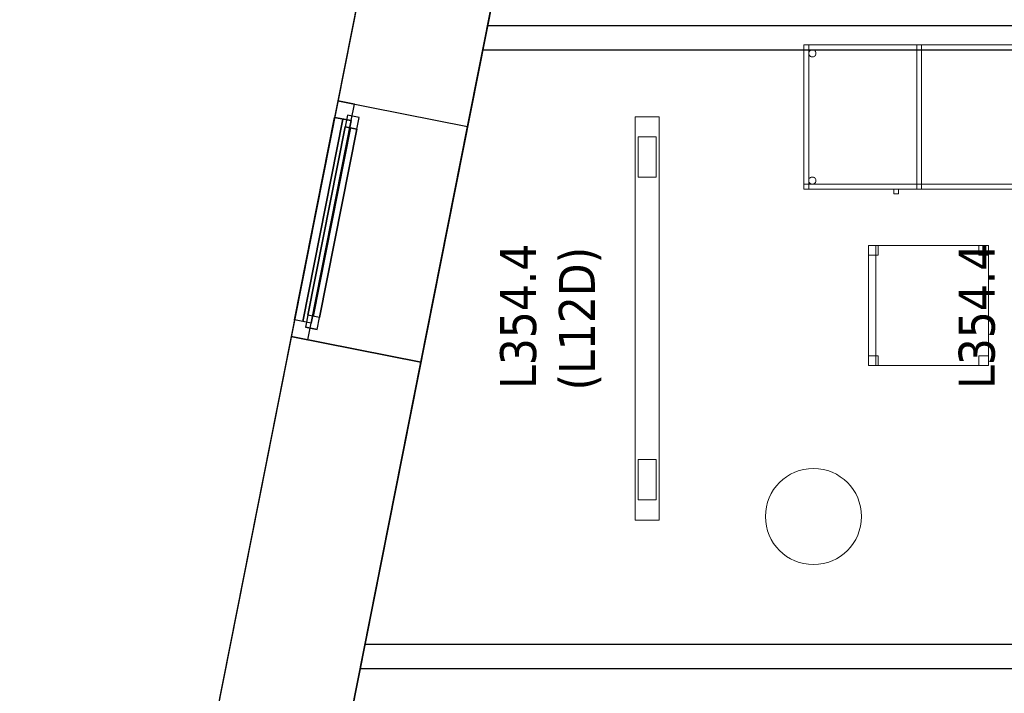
# Model space of a CAD drawing. Header units: metres. Extents: x 397.7 to 427.5, y 12.7 to 28.4.
# Tile 2 of 147: x 397.7 to 401.8, y 17.1 to 19.9. Entities that reach past the tile are written whole.
import ezdxf

# ---------------------------------------------------------------- set-up
doc = ezdxf.new("R2010")
doc.units = ezdxf.units.M
doc.layers.add('01_CARPINTERIA', color=5, linetype='Continuous', lineweight=25, true_color=0x0000ff)
doc.layers.add('01_SUELOS', color=7, linetype='Continuous', lineweight=25, true_color=0x007f00)
for name, color, linetype, lineweight in [('02_MOBILIARIO', 7, 'Continuous', 18), ('A-COLS-____-MCUT', 7, 'Continuous', 18), ('A-COLS-____-OTLN', 7, 'Continuous', 18), ('A-DETL-____-MBND', 7, 'Continuous', 18), ('A-DETL-GENF-OTLN', 7, 'Continuous', 18), ('A-GENM-____-OTLN', 7, 'Continuous', 18), ('A-WALL-____-MCUT', 7, 'Continuous', 25), ('A-WALL-____-OTLN', 7, 'Continuous', 25), ('E-LITE-EQPM-IDEN', 7, 'Continuous', 30)]:
    doc.layers.add(name, color=color, linetype=linetype, lineweight=lineweight)
doc.styles.add('Tahoma_4', font='tahoma.ttf', dxfattribs={"height": 0.15})

# ---------------------------------------------------------------- blocks, each defined once
blk = doc.blocks.new('Family - Cadira d_Oficina_P3-156181-06_ENLLUMENAT_P3')
at = {"layer": 'A-DETL-____-MBND', "color": 253, "true_color": 0xaaaaaa}
for p, q in [((0, 0), (0, 0.5)), ((0, 0.5), (0.5, 0.5)), ((0, 0.5), (0, 0)), ((0.5, 0.5), (0, 0.5)), ((0, 0.5), (0.03, 0.5)), ((0, 0), (0, 0.5)), ((0.03, 0.5), (0, 0.5)), ((0, 0.5), (0, 0)), ((0, 0.5), (0.04, 0.5)), ((0, 0.46), (0, 0.5)), ((0.04, 0.5), (0, 0.5)), ((0, 0.5), (0, 0.46)), ((0.03, 0.5), (0.03, 0)), ((0.03, 0), (0.03, 0.5)), ((0.04, 0.5), (0.04, 0.46)), ((0.04, 0.46), (0.04, 0.5)), ((0.46, 0.5), (0.5, 0.5)), ((0.46, 0.46), (0.46, 0.5)), ((0.5, 0.5), (0.46, 0.5)), ((0.46, 0.5), (0.46, 0.46)), ((0.5, 0.5), (0.5, 0.46)), ((0.5, 0.46), (0.5, 0.5)), ((0.5, 0.5), (0.5, 0)), ((0.5, 0), (0.5, 0.5)), ((0.04, 0.46), (0, 0.46)), ((0, 0.46), (0.04, 0.46)), ((0.5, 0.46), (0.46, 0.46)), ((0.46, 0.46), (0.5, 0.46)), ((0, 0.04), (0.04, 0.04)), ((0, 0), (0, 0.04)), ((0.04, 0.04), (0, 0.04)), ((0, 0.04), (0, 0)), ((0.04, 0), (0, 0)), ((0, 0), (0.04, 0)), ((0.5, 0), (0, 0)), ((0, 0), (0.5, 0)), ((0, 0), (0.03, 0)), ((0.04, 0.04), (0.04, 0)), ((0.04, 0), (0.04, 0.04)), ((0.46, 0.04), (0.5, 0.04)), ((0.46, 0), (0.46, 0.04)), ((0.5, 0.04), (0.46, 0.04)), ((0.46, 0.04), (0.46, 0)), ((0.46, 0), (0.5, 0)), ((0.5, 0.04), (0.5, 0)), ((0.5, 0), (0.5, 0.04)), ((0.03, 0), (0, 0)), ((0.5, 0), (0.46, 0))]:
    blk.add_line(p, q, dxfattribs=at)
blk = doc.blocks.new('Family - Evans P3-156252-06_ENLLUMENAT_P3')
at = {"layer": 'A-WALL-____-MCUT', "color": 253, "true_color": 0xaaaaaa}
for p, q in [((0.0198, 0.1), (0, 0)), ((4.2077, 0.1), (0.0198, 0.1)), ((4.2077, 0), (4.2077, 0.1)), ((0, 0), (4.2077, 0))]:
    blk.add_line(p, q, dxfattribs=at)
at = {"layer": 'A-WALL-____-OTLN', "color": 253, "true_color": 0xaaaaaa}
for p, q in [((0.0198, 0.1), (0, 0)), ((4.2077, 0.1), (0.0198, 0.1)), ((4.2077, 0), (4.2077, 0.1)), ((0, 0), (4.2077, 0))]:
    blk.add_line(p, q, dxfattribs=at)
at = {"layer": 'A-WALL-____-OTLN', "color": 253, "lineweight": 18, "true_color": 0xaaaaaa}
blk.add_line((0, 0), (4.2077, 0), dxfattribs=at)
blk = doc.blocks.new('Forma directa - LONDR55-XX_ZZ-ARQ-CAA-M3D-Londres55-156160-06_ENLLUMENAT_P3')
at = {"layer": '01_CARPINTERIA', "color": 161, "true_color": 0xaaaaff}
for p, q in [((0.1, 0.1), (0.05, 0.1)), ((0.05, 0.1), (0.05, 0.05)), ((0.1, 0.1), (0.05, 0.1)), ((0.05, 0.1), (0.05, 0.05)), ((0.1, 0.05), (0.1, 0.1)), ((0.1, 0.1), (0.1, 0.05)), ((0.1, 0.1), (0.9, 0.1)), ((0.9, 0.1), (0.1, 0.1)), ((0.1, 0.1), (0.1, 0.05)), ((0.1, 0.05), (0.1, 0.1)), ((0.95, 0.1), (0.9, 0.1)), ((0.9, 0.1), (0.9, 0.05)), ((0.95, 0.1), (0.9, 0.1)), ((0.9, 0.1), (0.9, 0.05)), ((0.9, 0.1), (0.9, 0.05)), ((0.9, 0.1), (0.9, 0.05)), ((0.95, 0.05), (0.95, 0.1)), ((0.95, 0.1), (0.95, 0.05)), ((0.07, 0.07), (0, 0.07)), ((0, 0.07), (0, 0)), ((0.07, 0.07), (0, 0.07)), ((0, 0.07), (0, 0)), ((0.05, 0.05), (0.1, 0.05)), ((0.05, 0.05), (0.1, 0.05)), ((0.07, 0), (0.07, 0.07)), ((0.07, 0.07), (0.07, 0)), ((0.07, 0.07), (0.93, 0.07)), ((0.93, 0.07), (0.07, 0.07)), ((0.07, 0.07), (0.07, 0)), ((0.07, 0), (0.07, 0.07)), ((0.9, 0.075), (0.1, 0.075)), ((0.9, 0.075), (0.1, 0.075)), ((0.1, 0.05), (0.9, 0.05)), ((0.9, 0.05), (0.1, 0.05)), ((0.9, 0.05), (0.95, 0.05)), ((0.9, 0.05), (0.95, 0.05)), ((0.93, 0.07), (0.93, 0)), ((0.93, 0.07), (0.93, 0)), ((1, 0.07), (0.93, 0.07)), ((0.93, 0.07), (0.93, 0)), ((1, 0.07), (0.93, 0.07)), ((0.93, 0.07), (0.93, 0)), ((1, 0), (1, 0.07)), ((1, 0.07), (1, 0)), ((0, 0), (0.07, 0)), ((0, 0), (0.07, 0)), ((0.93, 0.035), (0.07, 0.035)), ((0.07, 0.035), (0.93, 0.035)), ((0.07, 0), (0.93, 0)), ((0.93, 0), (0.07, 0)), ((0.93, 0), (1, 0)), ((0.93, 0), (1, 0))]:
    blk.add_line(p, q, dxfattribs=at)
blk = doc.blocks.new('Forma directa - Finestra P3-156271-06_ENLLUMENAT_P3')
blk.add_blockref('Forma directa - LONDR55-XX_ZZ-ARQ-CAA-M3D-Londres55-156160-06_ENLLUMENAT_P3', (0, 0))
blk = doc.blocks.new('Family - Evans P3-156290-06_ENLLUMENAT_P3')
at = {"layer": 'A-WALL-____-MCUT', "color": 253, "true_color": 0xaaaaaa}
for p, q in [((0.0198, 0.1), (0, 0)), ((4.2282, 0.1), (0.0198, 0.1)), ((4.2282, 0), (4.2282, 0.1)), ((5.1682, 0.1), (5.1682, 0)), ((5.2182, 0.1), (5.1682, 0.1)), ((5.2182, 0), (5.2182, 0.1)), ((0, 0), (4.2282, 0)), ((5.1682, 0), (5.2182, 0))]:
    blk.add_line(p, q, dxfattribs=at)
at = {"layer": 'A-WALL-____-OTLN', "color": 253, "true_color": 0xaaaaaa}
for p, q in [((0.0198, 0.1), (0, 0)), ((5.2182, 0.1), (0.0198, 0.1)), ((5.1682, 0.1), (4.2282, 0.1)), ((4.2282, 0.1), (4.2282, 0)), ((5.1682, 0.1), (5.1682, 0)), ((5.2182, 0), (5.2182, 0.1)), ((0, 0), (5.2182, 0)), ((4.2282, 0), (5.1682, 0))]:
    blk.add_line(p, q, dxfattribs=at)
at = {"layer": 'A-WALL-____-OTLN', "color": 253, "lineweight": 18, "true_color": 0xaaaaaa}
blk.add_line((0, 0), (5.2182, 0), dxfattribs=at)
blk = doc.blocks.new('Family - Taula 100X60_P3-156294-06_ENLLUMENAT_P3')
at = {"layer": 'A-DETL-____-MBND', "color": 253, "true_color": 0xaaaaaa}
for p, q in [((0, 0.62), (0.02, 0.62)), ((0.02, 0.62), (0, 0.62)), ((0, 0.02), (0, 0.62)), ((0, 0.62), (0, 0.02)), ((0, 0.62), (0, 0.02)), ((0, 0.02), (0, 0.62)), ((1, 0.62), (0, 0.62)), ((0, 0.62), (1, 0.62)), ((0, 0.62), (0.98, 0.62)), ((0, 0.6), (0, 0.62)), ((0, 0.6), (0, 0.62)), ((0.98, 0.62), (0, 0.62)), ((0, 0.04), (0, 0.62)), ((0, 0.62), (1, 0.62)), ((1, 0.62), (0, 0.62)), ((0, 0.62), (0, 0.04)), ((0, 0.62), (0, 0.02)), ((0, 0.02), (0, 0.62)), ((1, 0.62), (0, 0.62)), ((0, 0.62), (1, 0.62)), ((0.02, 0.62), (0.02, 0.02)), ((0.02, 0.02), (0.02, 0.62)), ((0.47, 0.62), (0.49, 0.62)), ((0.49, 0.62), (0.47, 0.62)), ((0.47, 0.02), (0.47, 0.62)), ((0.47, 0.62), (0.47, 0.02)), ((0.47, 0.62), (0.49, 0.62)), ((0.49, 0.62), (0.47, 0.62)), ((0.47, 0.04), (0.47, 0.62)), ((0.47, 0.62), (0.47, 0.04)), ((0.49, 0.62), (0.49, 0.02)), ((0.49, 0.02), (0.49, 0.62)), ((0.49, 0.62), (0.49, 0.04)), ((0.49, 0.04), (0.49, 0.62)), ((0.98, 0.62), (1, 0.62)), ((1, 0.62), (0.98, 0.62)), ((0.98, 0.02), (0.98, 0.62)), ((0.98, 0.62), (0.98, 0.02)), ((0.98, 0.62), (0.98, 0.6)), ((0.98, 0.6), (0.98, 0.62)), ((1, 0.02), (1, 0.62)), ((1, 0.62), (1, 0.02)), ((1, 0.62), (1, 0.02)), ((1, 0.02), (1, 0.62)), ((1, 0.62), (1, 0.04)), ((1, 0.04), (1, 0.62)), ((1, 0.02), (1, 0.62)), ((1, 0.62), (1, 0.02)), ((0.98, 0.6), (0, 0.6)), ((0, 0.6), (0.98, 0.6)), ((0.0204, 0.585), (0.0206, 0.5876)), ((0.0206, 0.5876), (0.0204, 0.585)), ((0.0206, 0.5824), (0.0204, 0.585)), ((0.0204, 0.585), (0.0206, 0.5824)), ((0.0206, 0.5876), (0.0213, 0.5901)), ((0.0213, 0.5901), (0.0206, 0.5876)), ((0.0213, 0.5799), (0.0206, 0.5824)), ((0.0206, 0.5824), (0.0213, 0.5799)), ((0.0213, 0.5901), (0.0224, 0.5925)), ((0.0224, 0.5925), (0.0213, 0.5901)), ((0.0224, 0.5776), (0.0213, 0.5799)), ((0.0213, 0.5799), (0.0224, 0.5776)), ((0.0224, 0.5925), (0.0238, 0.5946)), ((0.0238, 0.5946), (0.0224, 0.5925)), ((0.0238, 0.5754), (0.0224, 0.5776)), ((0.0224, 0.5776), (0.0238, 0.5754)), ((0.0238, 0.5946), (0.0257, 0.5965)), ((0.0257, 0.5965), (0.0238, 0.5946)), ((0.0257, 0.5736), (0.0238, 0.5754)), ((0.0238, 0.5754), (0.0257, 0.5736)), ((0.0257, 0.5965), (0.0278, 0.598)), ((0.0278, 0.598), (0.0257, 0.5965)), ((0.0278, 0.598), (0.0302, 0.5991)), ((0.0302, 0.5991), (0.0278, 0.598)), ((0.0302, 0.5991), (0.0327, 0.5997)), ((0.0327, 0.5997), (0.0302, 0.5991)), ((0.0327, 0.5997), (0.0353, 0.6)), ((0.0353, 0.6), (0.0327, 0.5997)), ((0.0353, 0.6), (0.0379, 0.5997)), ((0.0379, 0.5997), (0.0353, 0.6)), ((0.0379, 0.5997), (0.0404, 0.5991)), ((0.0404, 0.5991), (0.0379, 0.5997)), ((0.0404, 0.5991), (0.0428, 0.598)), ((0.0428, 0.598), (0.0404, 0.5991)), ((0.0428, 0.598), (0.0449, 0.5965)), ((0.0449, 0.5965), (0.0428, 0.598)), ((0.0449, 0.5965), (0.0467, 0.5946)), ((0.0467, 0.5946), (0.0449, 0.5965)), ((0.0467, 0.5754), (0.0449, 0.5736)), ((0.0449, 0.5736), (0.0467, 0.5754)), ((0.0467, 0.5946), (0.0482, 0.5925)), ((0.0482, 0.5925), (0.0467, 0.5946)), ((0.0482, 0.5776), (0.0467, 0.5754)), ((0.0467, 0.5754), (0.0482, 0.5776)), ((0.0482, 0.5925), (0.0493, 0.5901)), ((0.0493, 0.5901), (0.0482, 0.5925)), ((0.0493, 0.5799), (0.0482, 0.5776)), ((0.0482, 0.5776), (0.0493, 0.5799)), ((0.0493, 0.5901), (0.05, 0.5876)), ((0.05, 0.5876), (0.0493, 0.5901)), ((0.05, 0.5824), (0.0493, 0.5799)), ((0.0493, 0.5799), (0.05, 0.5824)), ((0.05, 0.5876), (0.0502, 0.585)), ((0.0502, 0.585), (0.05, 0.5876)), ((0.0502, 0.585), (0.05, 0.5824)), ((0.05, 0.5824), (0.0502, 0.585)), ((0.9501, 0.5838), (0.9503, 0.5864)), ((0.9503, 0.5864), (0.9501, 0.5838)), ((0.9503, 0.5812), (0.9501, 0.5838)), ((0.9501, 0.5838), (0.9503, 0.5812)), ((0.9503, 0.5864), (0.951, 0.5889)), ((0.951, 0.5889), (0.9503, 0.5864)), ((0.951, 0.5787), (0.9503, 0.5812)), ((0.9503, 0.5812), (0.951, 0.5787)), ((0.951, 0.5889), (0.9521, 0.5913)), ((0.9521, 0.5913), (0.951, 0.5889)), ((0.9521, 0.5764), (0.951, 0.5787)), ((0.951, 0.5787), (0.9521, 0.5764)), ((0.9521, 0.5913), (0.9536, 0.5934)), ((0.9536, 0.5934), (0.9521, 0.5913)), ((0.9536, 0.5742), (0.9521, 0.5764)), ((0.9521, 0.5764), (0.9536, 0.5742)), ((0.9536, 0.5934), (0.9554, 0.5953)), ((0.9554, 0.5953), (0.9536, 0.5934)), ((0.9554, 0.5724), (0.9536, 0.5742)), ((0.9536, 0.5742), (0.9554, 0.5724)), ((0.9554, 0.5953), (0.9575, 0.5968)), ((0.9575, 0.5968), (0.9554, 0.5953)), ((0.9575, 0.5968), (0.9599, 0.5979)), ((0.9599, 0.5979), (0.9575, 0.5968)), ((0.9599, 0.5979), (0.9624, 0.5985)), ((0.9624, 0.5985), (0.9599, 0.5979)), ((0.9624, 0.5985), (0.965, 0.5988)), ((0.965, 0.5988), (0.9624, 0.5985)), ((0.965, 0.5988), (0.9676, 0.5985)), ((0.9676, 0.5985), (0.965, 0.5988)), ((0.9676, 0.5985), (0.9701, 0.5979)), ((0.9701, 0.5979), (0.9676, 0.5985)), ((0.9701, 0.5979), (0.9725, 0.5968)), ((0.9725, 0.5968), (0.9701, 0.5979)), ((0.9725, 0.5968), (0.9746, 0.5953)), ((0.9746, 0.5953), (0.9725, 0.5968)), ((0.9746, 0.5953), (0.9764, 0.5934)), ((0.9764, 0.5934), (0.9746, 0.5953)), ((0.9764, 0.5742), (0.9746, 0.5724)), ((0.9746, 0.5724), (0.9764, 0.5742)), ((0.9764, 0.5934), (0.9779, 0.5913)), ((0.9779, 0.5913), (0.9764, 0.5934)), ((0.9779, 0.5764), (0.9764, 0.5742)), ((0.9764, 0.5742), (0.9779, 0.5764)), ((0.9779, 0.5913), (0.979, 0.5889)), ((0.979, 0.5889), (0.9779, 0.5913)), ((0.979, 0.5787), (0.9779, 0.5764)), ((0.9779, 0.5764), (0.979, 0.5787)), ((0.979, 0.5889), (0.9797, 0.5864)), ((0.9797, 0.5864), (0.979, 0.5889)), ((0.9797, 0.5812), (0.979, 0.5787)), ((0.979, 0.5787), (0.9797, 0.5812)), ((0.9797, 0.5864), (0.9799, 0.5838)), ((0.9799, 0.5838), (0.9797, 0.5864)), ((0.9799, 0.5838), (0.9797, 0.5812)), ((0.9797, 0.5812), (0.9799, 0.5838)), ((0.0278, 0.5721), (0.0257, 0.5736)), ((0.0257, 0.5736), (0.0278, 0.5721)), ((0.0302, 0.571), (0.0278, 0.5721)), ((0.0278, 0.5721), (0.0302, 0.571)), ((0.0327, 0.5703), (0.0302, 0.571)), ((0.0302, 0.571), (0.0327, 0.5703)), ((0.0353, 0.5701), (0.0327, 0.5703)), ((0.0327, 0.5703), (0.0353, 0.5701)), ((0.0379, 0.5703), (0.0353, 0.5701)), ((0.0353, 0.5701), (0.0379, 0.5703)), ((0.0404, 0.571), (0.0379, 0.5703)), ((0.0379, 0.5703), (0.0404, 0.571)), ((0.0428, 0.5721), (0.0404, 0.571)), ((0.0404, 0.571), (0.0428, 0.5721)), ((0.0449, 0.5736), (0.0428, 0.5721)), ((0.0428, 0.5721), (0.0449, 0.5736)), ((0.9575, 0.5709), (0.9554, 0.5724)), ((0.9554, 0.5724), (0.9575, 0.5709)), ((0.9599, 0.5698), (0.9575, 0.5709)), ((0.9575, 0.5709), (0.9599, 0.5698)), ((0.9624, 0.5691), (0.9599, 0.5698)), ((0.9599, 0.5698), (0.9624, 0.5691)), ((0.965, 0.5689), (0.9624, 0.5691)), ((0.9624, 0.5691), (0.965, 0.5689)), ((0.9676, 0.5691), (0.965, 0.5689)), ((0.965, 0.5689), (0.9676, 0.5691)), ((0.9701, 0.5698), (0.9676, 0.5691)), ((0.9676, 0.5691), (0.9701, 0.5698)), ((0.9725, 0.5709), (0.9701, 0.5698)), ((0.9701, 0.5698), (0.9725, 0.5709)), ((0.9746, 0.5724), (0.9725, 0.5709)), ((0.9725, 0.5709), (0.9746, 0.5724)), ((0.02, 0.055), (0.0202, 0.0576)), ((0.0202, 0.0576), (0.02, 0.055)), ((0.0202, 0.0524), (0.02, 0.055)), ((0.02, 0.055), (0.0202, 0.0524)), ((0.0202, 0.0576), (0.0209, 0.0601)), ((0.0209, 0.0601), (0.0202, 0.0576)), ((0.0209, 0.0499), (0.0202, 0.0524)), ((0.0202, 0.0524), (0.0209, 0.0499)), ((0.0209, 0.0601), (0.022, 0.0625)), ((0.022, 0.0625), (0.0209, 0.0601)), ((0.022, 0.0475), (0.0209, 0.0499)), ((0.0209, 0.0499), (0.022, 0.0475)), ((0.022, 0.0625), (0.0235, 0.0646)), ((0.0235, 0.0646), (0.022, 0.0625)), ((0.0235, 0.0454), (0.022, 0.0475)), ((0.022, 0.0475), (0.0235, 0.0454)), ((0.0235, 0.0646), (0.0254, 0.0664)), ((0.0254, 0.0664), (0.0235, 0.0646)), ((0.0254, 0.0436), (0.0235, 0.0454)), ((0.0235, 0.0454), (0.0254, 0.0436)), ((0.0254, 0.0664), (0.0275, 0.0679)), ((0.0275, 0.0679), (0.0254, 0.0664)), ((0.0275, 0.0421), (0.0254, 0.0436)), ((0.0254, 0.0436), (0.0275, 0.0421)), ((0.0275, 0.0679), (0.0298, 0.069)), ((0.0298, 0.069), (0.0275, 0.0679)), ((0.0298, 0.041), (0.0275, 0.0421)), ((0.0275, 0.0421), (0.0298, 0.041)), ((0.0298, 0.069), (0.0324, 0.0697)), ((0.0324, 0.0697), (0.0298, 0.069)), ((0.0324, 0.0697), (0.035, 0.0699)), ((0.035, 0.0699), (0.0324, 0.0697)), ((0.035, 0.0699), (0.0375, 0.0697)), ((0.0375, 0.0697), (0.035, 0.0699)), ((0.0375, 0.0697), (0.0401, 0.069)), ((0.0401, 0.069), (0.0375, 0.0697)), ((0.0401, 0.069), (0.0424, 0.0679)), ((0.0424, 0.0679), (0.0401, 0.069)), ((0.0424, 0.0421), (0.0401, 0.041)), ((0.0401, 0.041), (0.0424, 0.0421)), ((0.0424, 0.0679), (0.0446, 0.0664)), ((0.0446, 0.0664), (0.0424, 0.0679)), ((0.0446, 0.0436), (0.0424, 0.0421)), ((0.0424, 0.0421), (0.0446, 0.0436)), ((0.0446, 0.0664), (0.0464, 0.0646)), ((0.0464, 0.0646), (0.0446, 0.0664)), ((0.0464, 0.0454), (0.0446, 0.0436)), ((0.0446, 0.0436), (0.0464, 0.0454)), ((0.0464, 0.0646), (0.0479, 0.0625)), ((0.0479, 0.0625), (0.0464, 0.0646)), ((0.0479, 0.0475), (0.0464, 0.0454)), ((0.0464, 0.0454), (0.0479, 0.0475)), ((0.0479, 0.0625), (0.049, 0.0601)), ((0.049, 0.0601), (0.0479, 0.0625)), ((0.049, 0.0499), (0.0479, 0.0475)), ((0.0479, 0.0475), (0.049, 0.0499)), ((0.049, 0.0601), (0.0497, 0.0576)), ((0.0497, 0.0576), (0.049, 0.0601)), ((0.0497, 0.0524), (0.049, 0.0499)), ((0.049, 0.0499), (0.0497, 0.0524)), ((0.0497, 0.0576), (0.0499, 0.055)), ((0.0499, 0.055), (0.0497, 0.0576)), ((0.0499, 0.055), (0.0497, 0.0524)), ((0.0497, 0.0524), (0.0499, 0.055)), ((0.9501, 0.0538), (0.9503, 0.0564)), ((0.9503, 0.0564), (0.9501, 0.0538)), ((0.9503, 0.0512), (0.9501, 0.0538)), ((0.9501, 0.0538), (0.9503, 0.0512)), ((0.9503, 0.0564), (0.951, 0.0589)), ((0.951, 0.0589), (0.9503, 0.0564)), ((0.951, 0.0487), (0.9503, 0.0512)), ((0.9503, 0.0512), (0.951, 0.0487)), ((0.951, 0.0589), (0.9521, 0.0613)), ((0.9521, 0.0613), (0.951, 0.0589)), ((0.9521, 0.0464), (0.951, 0.0487)), ((0.951, 0.0487), (0.9521, 0.0464)), ((0.9521, 0.0613), (0.9536, 0.0634)), ((0.9536, 0.0634), (0.9521, 0.0613)), ((0.9536, 0.0442), (0.9521, 0.0464)), ((0.9521, 0.0464), (0.9536, 0.0442)), ((0.9536, 0.0634), (0.9554, 0.0653)), ((0.9554, 0.0653), (0.9536, 0.0634)), ((0.9554, 0.0424), (0.9536, 0.0442)), ((0.9536, 0.0442), (0.9554, 0.0424)), ((0.9554, 0.0653), (0.9575, 0.0668)), ((0.9575, 0.0668), (0.9554, 0.0653)), ((0.9575, 0.0409), (0.9554, 0.0424)), ((0.9554, 0.0424), (0.9575, 0.0409)), ((0.9575, 0.0668), (0.9599, 0.0679)), ((0.9599, 0.0679), (0.9575, 0.0668)), ((0.9599, 0.0679), (0.9624, 0.0685)), ((0.9624, 0.0685), (0.9599, 0.0679)), ((0.9624, 0.0685), (0.965, 0.0688)), ((0.965, 0.0688), (0.9624, 0.0685)), ((0.965, 0.0688), (0.9676, 0.0685)), ((0.9676, 0.0685), (0.965, 0.0688)), ((0.9676, 0.0685), (0.9701, 0.0679)), ((0.9701, 0.0679), (0.9676, 0.0685)), ((0.9701, 0.0679), (0.9725, 0.0668)), ((0.9725, 0.0668), (0.9701, 0.0679)), ((0.9725, 0.0668), (0.9746, 0.0653)), ((0.9746, 0.0653), (0.9725, 0.0668)), ((0.9746, 0.0424), (0.9725, 0.0409)), ((0.9725, 0.0409), (0.9746, 0.0424)), ((0.9746, 0.0653), (0.9764, 0.0634)), ((0.9764, 0.0634), (0.9746, 0.0653)), ((0.9764, 0.0442), (0.9746, 0.0424)), ((0.9746, 0.0424), (0.9764, 0.0442)), ((0.9764, 0.0634), (0.9779, 0.0613)), ((0.9779, 0.0613), (0.9764, 0.0634)), ((0.9779, 0.0464), (0.9764, 0.0442)), ((0.9764, 0.0442), (0.9779, 0.0464)), ((0.9779, 0.0613), (0.979, 0.0589)), ((0.979, 0.0589), (0.9779, 0.0613)), ((0.979, 0.0487), (0.9779, 0.0464)), ((0.9779, 0.0464), (0.979, 0.0487)), ((0.979, 0.0589), (0.9797, 0.0564)), ((0.9797, 0.0564), (0.979, 0.0589)), ((0.9797, 0.0512), (0.979, 0.0487)), ((0.979, 0.0487), (0.9797, 0.0512)), ((0.9797, 0.0564), (0.9799, 0.0538)), ((0.9799, 0.0538), (0.9797, 0.0564)), ((0.9799, 0.0538), (0.9797, 0.0512)), ((0.9797, 0.0512), (0.9799, 0.0538)), ((0, 0.04), (0.49, 0.04)), ((0, 0.02), (0, 0.04)), ((0, 0.02), (0, 0.04)), ((0.49, 0.04), (0, 0.04)), ((1, 0.04), (0, 0.04)), ((0, 0.04), (1, 0.04)), ((0.02, 0.02), (0, 0.02)), ((0.02, 0.02), (0, 0.02)), ((0, 0.02), (1, 0.02)), ((1, 0.02), (0, 0.02)), ((0.49, 0.02), (0, 0.02)), ((0, 0.02), (0.49, 0.02)), ((0, 0.02), (1, 0.02)), ((1, 0.02), (0, 0.02)), ((0.0324, 0.0403), (0.0298, 0.041)), ((0.0298, 0.041), (0.0324, 0.0403)), ((0.035, 0.0401), (0.0324, 0.0403)), ((0.0324, 0.0403), (0.035, 0.0401)), ((0.0375, 0.0403), (0.035, 0.0401)), ((0.035, 0.0401), (0.0375, 0.0403)), ((0.0401, 0.041), (0.0375, 0.0403)), ((0.0375, 0.0403), (0.0401, 0.041)), ((0.3744, 0), (0.3744, 0.02)), ((0.3744, 0.02), (0.3944, 0.02)), ((0.3944, 0.02), (0.3744, 0.02)), ((0.3744, 0.02), (0.3744, 0)), ((0.3944, 0), (0.3744, 0)), ((0.3744, 0), (0.3944, 0)), ((0.3944, 0.02), (0.3944, 0)), ((0.3944, 0), (0.3944, 0.02)), ((0.49, 0.04), (0.47, 0.04)), ((0.49, 0.04), (0.47, 0.04)), ((0.49, 0.02), (0.47, 0.02)), ((0.49, 0.02), (0.47, 0.02)), ((0.49, 0.04), (0.49, 0.02)), ((0.49, 0.02), (0.49, 0.04)), ((0.9599, 0.0398), (0.9575, 0.0409)), ((0.9575, 0.0409), (0.9599, 0.0398)), ((0.9624, 0.0391), (0.9599, 0.0398)), ((0.9599, 0.0398), (0.9624, 0.0391)), ((0.965, 0.0389), (0.9624, 0.0391)), ((0.9624, 0.0391), (0.965, 0.0389)), ((0.9676, 0.0391), (0.965, 0.0389)), ((0.965, 0.0389), (0.9676, 0.0391)), ((0.9701, 0.0398), (0.9676, 0.0391)), ((0.9676, 0.0391), (0.9701, 0.0398)), ((0.9725, 0.0409), (0.9701, 0.0398)), ((0.9701, 0.0398), (0.9725, 0.0409)), ((1, 0.02), (0.98, 0.02)), ((1, 0.02), (0.98, 0.02))]:
    blk.add_line(p, q, dxfattribs=at)
blk = doc.blocks.new('Family - Paviment P3-156431-06_ENLLUMENAT_P3')
at = {"layer": '01_SUELOS', "color": 9, "true_color": 0xaad4aa}
for p, q in [((2.9635, 14.9576), (0, 0)), ((0, 0), (2.9635, 14.9576))]:
    blk.add_line(p, q, dxfattribs=at)
blk = doc.blocks.new('Family - Façana nord-oest P3-156678-06_ENLLUMENAT_P3')
at = {"layer": 'A-WALL-____-MCUT', "color": 253, "true_color": 0xaaaaaa}
for p, q in [((8.8672, 0.55), (8.3172, 0.55)), ((8.8672, 0), (8.8672, 0.55)), ((11.4535, 0.55), (9.8672, 0.55)), ((9.8672, 0.55), (9.8672, 0)), ((8.3172, 0), (8.8672, 0)), ((9.8672, 0), (11.4535, 0))]:
    blk.add_line(p, q, dxfattribs=at)
at = {"layer": 'A-WALL-____-OTLN', "color": 253, "true_color": 0xaaaaaa}
for p, q in [((15.5778, 0.55), (-0.109, 0.55)), ((8.8672, 0), (8.8672, 0.55)), ((9.8672, 0.55), (8.8672, 0.55)), ((9.8672, 0), (9.8672, 0.55)), ((0, 0), (15.6867, 0)), ((8.8672, 0), (9.8672, 0))]:
    blk.add_line(p, q, dxfattribs=at)
at = {"layer": 'A-WALL-____-OTLN', "color": 253, "lineweight": 18, "true_color": 0xaaaaaa}
blk.add_line((0, 0), (15.6867, 0), dxfattribs=at)
blk = doc.blocks.new('Family - Vano finestra P3-156690-06_ENLLUMENAT_P3')
at = {"layer": 'A-GENM-____-OTLN', "color": 253, "true_color": 0xaaaaaa}
for p, q in [((399.0064, 19.5301), (398.8121, 18.5492)), ((398.8121, 18.5492), (399.0064, 19.5301)), ((399.5459, 19.4232), (399.0064, 19.5301)), ((399.5459, 19.4232), (399.0064, 19.5301)), ((399.3516, 18.4423), (399.5459, 19.4232)), ((399.5459, 19.4232), (399.3516, 18.4423)), ((398.8121, 18.5492), (399.3516, 18.4423)), ((399.3516, 18.4423), (398.8121, 18.5492))]:
    blk.add_line(p, q, dxfattribs=at)
blk = doc.blocks.new('Family - Pilar P3-156698-06_ENLLUMENAT_P3')
at = {"layer": 'A-COLS-____-MCUT', "color": 253, "true_color": 0xaaaaaa}
for start, end in [(360, 180), (180, 360)]:
    blk.add_arc((0.2, 0.2), 0.2, start, end, dxfattribs=at)
at = {"layer": 'A-COLS-____-OTLN', "color": 253, "true_color": 0xaaaaaa}
for start, end in [(360, 180), (180, 360)]:
    blk.add_arc((0.2, 0.2), 0.2, start, end, dxfattribs=at)
blk = doc.blocks.new('LONDR55-XX_ZZ-ARQ-CAA-M3D-Londres55_ifc-1-06_ENLLUMENAT_P3')
at = {"layer": '01_CARPINTERIA', "color": 253, "lineweight": 18, "true_color": 0xaaaaaa, "rotation": 258.7933562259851}
blk.add_blockref('Forma directa - Finestra P3-156271-06_ENLLUMENAT_P3', (399.0064, 19.5301), dxfattribs=at)
at = {"layer": '01_SUELOS', "color": 253, "lineweight": 18, "true_color": 0xaaaaaa}
blk.add_blockref('Family - Paviment P3-156431-06_ENLLUMENAT_P3', (398.2952, 13.1106), dxfattribs=at)
at = {"layer": '02_MOBILIARIO', "color": 253, "lineweight": 18, "true_color": 0xaaaaaa}
for name, p in [('Family - Taula 100X60_P3-156294-06_ENLLUMENAT_P3', (400.9472, 19.1432)), ('Family - Cadira d_Oficina_P3-156181-06_ENLLUMENAT_P3', (401.2161, 18.4283))]:
    blk.add_blockref(name, p, dxfattribs=at)
at = {"layer": 'A-COLS-____-OTLN', "color": 253, "lineweight": 18, "true_color": 0xaaaaaa}
blk.add_blockref('Family - Pilar P3-156698-06_ENLLUMENAT_P3', (400.787, 17.5995), dxfattribs=at)
at = {"layer": 'A-GENM-____-OTLN', "color": 253, "lineweight": 18, "true_color": 0xaaaaaa}
blk.add_blockref('Family - Vano finestra P3-156690-06_ENLLUMENAT_P3', (0, 0), dxfattribs=at)
at = {"layer": 'A-WALL-____-OTLN', "color": 253, "lineweight": 18, "true_color": 0xaaaaaa, "rotation": 258.7933562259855}
blk.add_blockref('Family - Façana nord-oest P3-156678-06_ENLLUMENAT_P3', (400.7297, 28.2282), dxfattribs=at)
at = {"layer": 'A-WALL-____-OTLN', "color": 253, "lineweight": 18, "true_color": 0xaaaaaa}
for name, p in [('Family - Evans P3-156252-06_ENLLUMENAT_P3', (399.6093, 19.7432)), ('Family - Evans P3-156290-06_ENLLUMENAT_P3', (399.0988, 17.1662))]:
    blk.add_blockref(name, p, dxfattribs=at)
blk = doc.blocks.new('ZYR_06_02_05 LLuminària Suspesa - L 12 D-850702-06_ENLLUMENAT_P3')
at = {"layer": 'A-DETL-GENF-OTLN', "color": 92, "true_color": 0x00c400}
for p, q in [((-0.84, 0.05), (0.84, 0.05)), ((-0.84, -0.05), (-0.84, 0.05)), ((0.84, 0.05), (0.84, -0.05)), ((-0.756, 0.0375), (-0.588, 0.0375)), ((-0.756, -0.0375), (-0.756, 0.0375)), ((-0.588, 0.0375), (-0.588, -0.0375)), ((0.588, 0.0375), (0.756, 0.0375)), ((0.588, -0.0375), (0.588, 0.0375)), ((0.756, 0.0375), (0.756, -0.0375)), ((-0.588, -0.0375), (-0.756, -0.0375)), ((0.756, -0.0375), (0.588, -0.0375)), ((0.84, -0.05), (-0.84, -0.05))]:
    blk.add_line(p, q, dxfattribs=at)

msp = doc.modelspace()

# ---------------------------------------------------------------- block references
at = {"lineweight": 5}
msp.add_blockref('LONDR55-XX_ZZ-ARQ-CAA-M3D-Londres55_ifc-1-06_ENLLUMENAT_P3', (0, 0), dxfattribs=at)
at = {"layer": 'A-DETL-GENF-OTLN', "color": 92, "true_color": 0x00c400, "rotation": 89.9999999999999}
msp.add_blockref('ZYR_06_02_05 LLuminària Suspesa - L 12 D-850702-06_ENLLUMENAT_P3', (400.2939, 18.6243), dxfattribs=at)

# ---------------------------------------------------------------- texts
at = {"layer": 'E-LITE-EQPM-IDEN', "char_height": 0.15, "attachment_point": 1, "rotation": 90, "style": 'Tahoma_4'}
for s, insert, width in [('L354.4', (399.6819, 18.3309), 0.721519), ('L354.4', (401.5919, 18.3309), 0.721519), ('(L12D)', (399.9266, 18.3243), 0.733544)]:
    msp.add_mtext(s, dxfattribs=dict(at, insert=insert, width=width))

doc.saveas('drawing.dxf')
